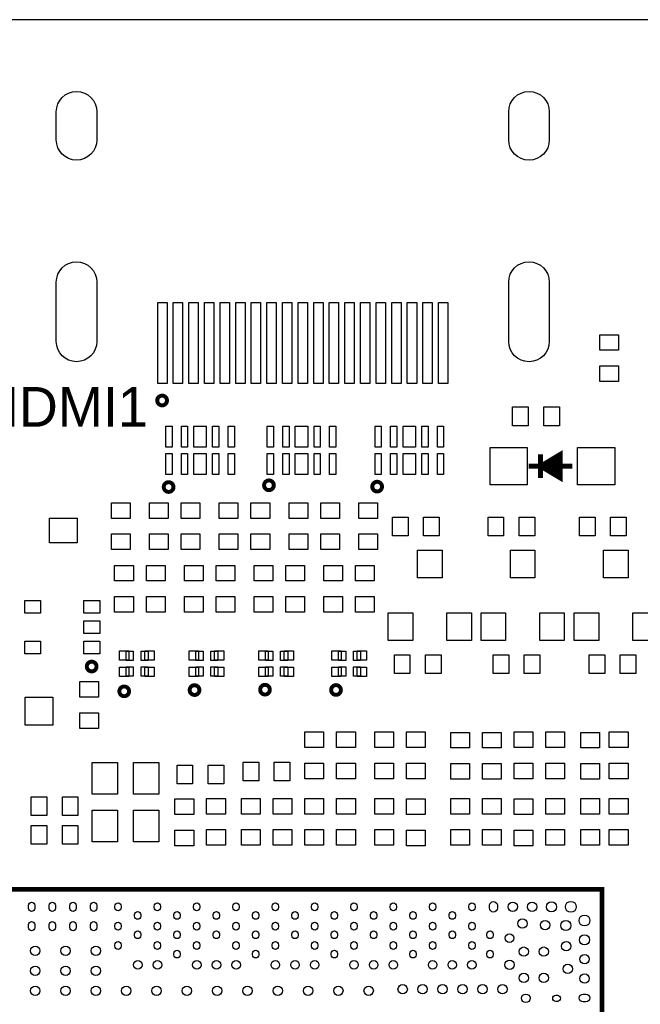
# Model space of a CAD drawing. Extents: x -35 to 121, y -31 to 50.
# Tile 8 of 11: x 14 to 34, y 18 to 50. Entities that reach past the tile are written whole.
import ezdxf
from ezdxf.enums import TextEntityAlignment as Align

# ---------------------------------------------------------------- set-up
doc = ezdxf.new("R2010")
doc.units = 0
for name, color, linetype in [('BG_OUTLINE', 5, 'CONTINUOUS'), ('BG_SILKSCREEN_TOP', 7, 'CONTINUOUS'), ('PG_SILKSCREEN_TOP', 7, 'CONTINUOUS'), ('PIN_TOP', 92, 'CONTINUOUS')]:
    doc.layers.add(name, color=color, linetype=linetype)

msp = doc.modelspace()

# ---------------------------------------------------------------- linework, layer by layer
at = {"layer": 'BG_OUTLINE'}
msp.add_lwpolyline([(72.432367, 49.999544), (13.753541, 49.999544, 0.414214), (13.311835, 49.557838), (13.311835, 47.261526, -0.414214), (12.791669, 46.741359, -0.414214), (12.311837, 47.221191), (12.311837, 49.502974, 0.414214), (11.815267, 49.999544), (-33.091425, 49.999544, 0.414211), (-35.091421, 47.999548), (-35.091421, 38.864438, 0.414214), (-34.626347, 38.399364), (-32.12277, 38.399364, -0.414214), (-31.499556, 37.77615, -0.414214), (-32.090208, 37.185498), (-32.350253, 37.185498), (-34.570213, 37.185752), (-34.684767, 37.185752, 0.414214), (-35.091421, 36.779098), (-35.091421, -28.600502, 0.414214)], format="xyb", dxfattribs=at)
at = {"layer": 'BG_SILKSCREEN_TOP', "const_width": 0.1524}
for points in [[(31.023636, 36.071556), (31.023636, 35.309556)], [(31.658636, 36.071556), (31.658636, 35.309556), (31.074436, 35.665156)], [(31.658636, 36.071556), (31.074436, 35.715956)], [(31.557036, 35.919156), (31.557036, 35.487356)], [(30.642636, 35.690556), (32.039636, 35.690556)], [(31.353836, 35.741356), (31.531636, 35.868356)], [(31.506236, 35.512756), (31.353836, 35.639756)]]:
    msp.add_lwpolyline(points, dxfattribs=at)
at = {"layer": 'PG_SILKSCREEN_TOP', "const_width": 0.127}
for points in [[(19.053277, 37.7952, 1), (18.741923, 37.7952, 1), (19.053277, 37.7952)], [(19.261557, 35.02152, 1), (18.950203, 35.02152, 1), (19.261557, 35.02152)], [(22.477197, 35.0774, 1), (22.165843, 35.0774, 1), (22.477197, 35.0774)], [(25.944297, 35.03422, 1), (25.632943, 35.03422, 1), (25.944297, 35.03422)], [(16.795217, 29.26842, 1), (16.483863, 29.26842, 1), (16.795217, 29.26842)], [(20.092137, 28.51404, 1), (19.780783, 28.51404, 1), (20.092137, 28.51404)], [(22.350197, 28.52674, 1), (22.038843, 28.52674, 1), (22.350197, 28.52674)], [(24.626037, 28.51658, 1), (24.314683, 28.51658, 1), (24.626037, 28.51658)], [(17.839157, 28.4734, 1), (17.527803, 28.4734, 1), (17.839157, 28.4734)]]:
    msp.add_lwpolyline(points, format="xyb", dxfattribs=at)
at = {"layer": 'PG_SILKSCREEN_TOP', "const_width": 0.1524}
for points in [[(31.023636, 35.690556), (31.658636, 36.071556), (31.658636, 35.309556), (31.023636, 35.690556)], [(31.023636, 36.071556), (31.023636, 35.309556)], [(31.531636, 35.944556), (31.531636, 35.436556)], [(30.642636, 35.690556), (32.039636, 35.690556)], [(31.176036, 35.741356), (31.176036, 35.639756)], [(31.252236, 35.817556), (31.252236, 35.563556)], [(31.353836, 35.868356), (31.353836, 35.563556)], [(31.430036, 35.893756), (31.430036, 35.487356)], [(-2.005787, 22.127489), (-2.005787, -1.872513), (32.994397, -1.872513), (32.994397, 22.127489), (-2.005787, 22.127489)]]:
    msp.add_lwpolyline(points, dxfattribs=at)
at = {"layer": 'PIN_TOP'}
for points in [[(16.805389, 47.04922), (16.805389, 46.149323, -1), (15.505392, 46.149323), (15.505392, 47.04922, -1)], [(31.305182, 47.04922), (31.305182, 46.149323, -1), (30.005185, 46.149323), (30.005185, 47.04922, -1)], [(16.805389, 41.589109), (16.805389, 39.689214, -1), (15.505392, 39.689214), (15.505392, 41.589109, -1)], [(31.305182, 41.589109), (31.305182, 39.689214, -1), (30.005185, 39.689214), (30.005185, 41.589109, -1)], [(14.614068, 21.517343), (14.614068, 21.617445, -1), (14.813966, 21.617445), (14.813966, 21.517343, -1)], [(15.278049, 21.517343), (15.278049, 21.617445, -1), (15.477947, 21.617445), (15.477947, 21.517343, -1)], [(15.941954, 21.517343), (15.941954, 21.617445, -1), (16.141852, 21.617445), (16.141852, 21.517343, -1)], [(16.605961, 21.517343), (16.605961, 21.617445, -1), (16.805859, 21.617445), (16.805859, 21.517343, -1)], [(17.386757, 21.542388), (17.386757, 21.5924, -1), (17.586655, 21.5924), (17.586655, 21.542388, -1)], [(18.646851, 21.542388), (18.646851, 21.5924, -1), (18.846749, 21.5924), (18.846749, 21.542388, -1)], [(19.906945, 21.542388), (19.906945, 21.5924, -1), (20.106843, 21.5924), (20.106843, 21.542388, -1)], [(21.16676, 21.542388), (21.16676, 21.5924, -1), (21.366658, 21.5924), (21.366658, 21.542388, -1)], [(22.426854, 21.542388), (22.426854, 21.5924, -1), (22.626752, 21.5924), (22.626752, 21.542388, -1)], [(23.686948, 21.542388), (23.686948, 21.5924, -1), (23.886846, 21.5924), (23.886846, 21.542388, -1)], [(24.946762, 21.542388), (24.946762, 21.5924, -1), (25.14666, 21.5924), (25.14666, 21.542388, -1)], [(26.206856, 21.542388), (26.206856, 21.5924, -1), (26.406754, 21.5924), (26.406754, 21.542388, -1)], [(27.46695, 21.542388), (27.46695, 21.5924, -1), (27.666848, 21.5924), (27.666848, 21.542388, -1)], [(28.726867, 21.542388), (28.726867, 21.5924, -1), (28.926765, 21.5924), (28.926765, 21.542388, -1)], [(29.390937, 21.524849), (29.390937, 21.609939, -1), (29.640848, 21.609939), (29.640848, 21.524849, -1)], [(18.016957, 21.267585), (18.016957, 21.317598, -1), (18.216855, 21.317598), (18.216855, 21.267585, -1)], [(19.276746, 21.267585), (19.276746, 21.317598, -1), (19.476644, 21.317598), (19.476644, 21.267585, -1)], [(20.536865, 21.267585), (20.536865, 21.317598, -1), (20.736763, 21.317598), (20.736763, 21.267585, -1)], [(21.796959, 21.267585), (21.796959, 21.317598, -1), (21.996857, 21.317598), (21.996857, 21.267585, -1)], [(23.056748, 21.267585), (23.056748, 21.317598, -1), (23.256646, 21.317598), (23.256646, 21.267585, -1)], [(24.316868, 21.267585), (24.316868, 21.317598, -1), (24.516766, 21.317598), (24.516766, 21.267585, -1)], [(25.576962, 21.267585), (25.576962, 21.317598, -1), (25.77686, 21.317598), (25.77686, 21.267585, -1)], [(26.836751, 21.267585), (26.836751, 21.317598, -1), (27.036649, 21.317598), (27.036649, 21.267585, -1)], [(28.096845, 21.267585), (28.096845, 21.317598, -1), (28.296743, 21.317598), (28.296743, 21.267585, -1)], [(14.614068, 20.897329), (14.614068, 20.997431, -1), (14.813966, 20.997431), (14.813966, 20.897329, -1)], [(15.278049, 20.897329), (15.278049, 20.997431, -1), (15.477947, 20.997431), (15.477947, 20.897329, -1)], [(15.941954, 20.897329), (15.941954, 20.997431, -1), (16.141852, 20.997431), (16.141852, 20.897329, -1)], [(16.605961, 20.897329), (16.605961, 20.997431, -1), (16.805859, 20.997431), (16.805859, 20.897329, -1)], [(17.386757, 20.922374), (17.386757, 20.972386, -1), (17.586655, 20.972386), (17.586655, 20.922374, -1)], [(18.646851, 20.922374), (18.646851, 20.972386, -1), (18.846749, 20.972386), (18.846749, 20.922374, -1)], [(19.906945, 20.922374), (19.906945, 20.972386, -1), (20.106843, 20.972386), (20.106843, 20.922374, -1)], [(21.16676, 20.922374), (21.16676, 20.972386, -1), (21.366658, 20.972386), (21.366658, 20.922374, -1)], [(22.426854, 20.922374), (22.426854, 20.972386, -1), (22.626752, 20.972386), (22.626752, 20.922374, -1)], [(23.686948, 20.922374), (23.686948, 20.972386, -1), (23.886846, 20.972386), (23.886846, 20.922374, -1)], [(24.946762, 20.922374), (24.946762, 20.972386, -1), (25.14666, 20.972386), (25.14666, 20.922374, -1)], [(26.206856, 20.922374), (26.206856, 20.972386, -1), (26.406754, 20.972386), (26.406754, 20.922374, -1)], [(27.46695, 20.922374), (27.46695, 20.972386, -1), (27.666848, 20.972386), (27.666848, 20.922374, -1)], [(28.726867, 20.922374), (28.726867, 20.972386, -1), (28.926765, 20.972386), (28.926765, 20.922374, -1)], [(18.016957, 20.647571), (18.016957, 20.697584, -1), (18.216855, 20.697584), (18.216855, 20.647571, -1)], [(19.276746, 20.647571), (19.276746, 20.697584, -1), (19.476644, 20.697584), (19.476644, 20.647571, -1)], [(20.536865, 20.647571), (20.536865, 20.697584, -1), (20.736763, 20.697584), (20.736763, 20.647571, -1)], [(21.796959, 20.647571), (21.796959, 20.697584, -1), (21.996857, 20.697584), (21.996857, 20.647571, -1)], [(23.056748, 20.647571), (23.056748, 20.697584, -1), (23.256646, 20.697584), (23.256646, 20.647571, -1)], [(24.316868, 20.647571), (24.316868, 20.697584, -1), (24.516766, 20.697584), (24.516766, 20.647571, -1)], [(25.576962, 20.647571), (25.576962, 20.697584, -1), (25.77686, 20.697584), (25.77686, 20.647571, -1)], [(26.836751, 20.647571), (26.836751, 20.697584, -1), (27.036649, 20.697584), (27.036649, 20.647571, -1)], [(28.096845, 20.647571), (28.096845, 20.697584, -1), (28.296743, 20.697584), (28.296743, 20.647571, -1)], [(29.306952, 20.647571), (29.306952, 20.697584, -1), (29.50685, 20.697584), (29.50685, 20.647571, -1)], [(17.386757, 20.302385), (17.386757, 20.352398, -1), (17.586655, 20.352398), (17.586655, 20.302385, -1)], [(18.646851, 20.302385), (18.646851, 20.352398, -1), (18.846749, 20.352398), (18.846749, 20.302385, -1)], [(19.906945, 20.302385), (19.906945, 20.352398, -1), (20.106843, 20.352398), (20.106843, 20.302385, -1)], [(21.16676, 20.302385), (21.16676, 20.352398, -1), (21.366658, 20.352398), (21.366658, 20.302385, -1)], [(22.426854, 20.302385), (22.426854, 20.352398, -1), (22.626752, 20.352398), (22.626752, 20.302385, -1)], [(23.686948, 20.302385), (23.686948, 20.352398, -1), (23.886846, 20.352398), (23.886846, 20.302385, -1)], [(24.946762, 20.302385), (24.946762, 20.352398, -1), (25.14666, 20.352398), (25.14666, 20.302385, -1)], [(26.206856, 20.302385), (26.206856, 20.352398, -1), (26.406754, 20.352398), (26.406754, 20.302385, -1)], [(27.46695, 20.302385), (27.46695, 20.352398, -1), (27.666848, 20.352398), (27.666848, 20.302385, -1)], [(28.726867, 20.302385), (28.726867, 20.352398, -1), (28.926765, 20.352398), (28.926765, 20.302385, -1)], [(19.276746, 20.027481), (19.276746, 20.077493, -1), (19.476644, 20.077493), (19.476644, 20.027481, -1)], [(21.796959, 20.027481), (21.796959, 20.077493, -1), (21.996857, 20.077493), (21.996857, 20.027481, -1)], [(24.316868, 20.027481), (24.316868, 20.077493, -1), (24.516766, 20.077493), (24.516766, 20.027481, -1)], [(26.836751, 20.027481), (26.836751, 20.077493, -1), (27.036649, 20.077493), (27.036649, 20.027481, -1)], [(29.306952, 20.027481), (29.306952, 20.077493, -1), (29.50685, 20.077493), (29.50685, 20.027481, -1)], [(31.514199, 18.734938), (31.564212, 18.734938, -1), (31.564212, 18.53504), (31.514199, 18.53504, -1)], [(32.391756, 18.768835), (32.476846, 18.768835, -1), (32.476846, 18.518924), (32.391756, 18.518924, -1)]]:
    msp.add_lwpolyline(points, format="xyb", close=True, dxfattribs=at)
for points in [[(18.755182, 38.339217), (18.755182, 40.93911), (19.055182, 40.93911), (19.055182, 38.339217)], [(19.255283, 38.339217), (19.255283, 40.93911), (19.555282, 40.93911), (19.555282, 38.339217)], [(19.75518, 38.339217), (19.75518, 40.93911), (20.05518, 40.93911), (20.05518, 38.339217)], [(20.255281, 38.339217), (20.255281, 40.93911), (20.55528, 40.93911), (20.55528, 38.339217)], [(20.755178, 38.339217), (20.755178, 40.93911), (21.055178, 40.93911), (21.055178, 38.339217)], [(21.255279, 38.339217), (21.255279, 40.93911), (21.555278, 40.93911), (21.555278, 38.339217)], [(21.755176, 38.339217), (21.755176, 40.93911), (22.055176, 40.93911), (22.055176, 38.339217)], [(22.255277, 38.339217), (22.255277, 40.93911), (22.555276, 40.93911), (22.555276, 38.339217)], [(22.755174, 38.339217), (22.755174, 40.93911), (23.055174, 40.93911), (23.055174, 38.339217)], [(23.255275, 38.339217), (23.255275, 40.93911), (23.555274, 40.93911), (23.555274, 38.339217)], [(23.755172, 38.339217), (23.755172, 40.93911), (24.055172, 40.93911), (24.055172, 38.339217)], [(24.255273, 38.339217), (24.255273, 40.93911), (24.555272, 40.93911), (24.555272, 38.339217)], [(24.75517, 38.339217), (24.75517, 40.93911), (25.05517, 40.93911), (25.05517, 38.339217)], [(25.255271, 38.339217), (25.255271, 40.93911), (25.55527, 40.93911), (25.55527, 38.339217)], [(25.755168, 38.339217), (25.755168, 40.93911), (26.055168, 40.93911), (26.055168, 38.339217)], [(26.255269, 38.339217), (26.255269, 40.93911), (26.555268, 40.93911), (26.555268, 38.339217)], [(26.755166, 38.339217), (26.755166, 40.93911), (27.055166, 40.93911), (27.055166, 38.339217)], [(27.255267, 38.339217), (27.255267, 40.93911), (27.555266, 40.93911), (27.555266, 38.339217)], [(27.755164, 38.339217), (27.755164, 40.93911), (28.055164, 40.93911), (28.055164, 38.339217)], [(32.920788, 39.402893), (32.920788, 39.902994), (33.520685, 39.902994), (33.520685, 39.402893)], [(32.920788, 38.402895), (32.920788, 38.902996), (33.520685, 38.902996), (33.520685, 38.402895)], [(30.62845, 36.987251), (30.12835, 36.987251), (30.12835, 37.587149), (30.62845, 37.587149)], [(31.628448, 36.987251), (31.128348, 36.987251), (31.128348, 37.587149), (31.628448, 37.587149)], [(19.014389, 36.29848), (19.014389, 36.973383), (19.214287, 36.973383), (19.214287, 36.29848)], [(19.514287, 36.29848), (19.514287, 36.973383), (19.714185, 36.973383), (19.714185, 36.29848)], [(19.914337, 36.29848), (19.914337, 36.973383), (20.314336, 36.973383), (20.314336, 36.29848)], [(20.514488, 36.29848), (20.514488, 36.973383), (20.714386, 36.973383), (20.714386, 36.29848)], [(21.014385, 36.29848), (21.014385, 36.973383), (21.214283, 36.973383), (21.214283, 36.29848)], [(22.265589, 36.29848), (22.265589, 36.973383), (22.465487, 36.973383), (22.465487, 36.29848)], [(22.765487, 36.29848), (22.765487, 36.973383), (22.965385, 36.973383), (22.965385, 36.29848)], [(23.165537, 36.29848), (23.165537, 36.973383), (23.565536, 36.973383), (23.565536, 36.29848)], [(23.765688, 36.29848), (23.765688, 36.973383), (23.965586, 36.973383), (23.965586, 36.29848)], [(24.265585, 36.29848), (24.265585, 36.973383), (24.465483, 36.973383), (24.465483, 36.29848)], [(25.719989, 36.29848), (25.719989, 36.973383), (25.919887, 36.973383), (25.919887, 36.29848)], [(26.219887, 36.29848), (26.219887, 36.973383), (26.419785, 36.973383), (26.419785, 36.29848)], [(26.619937, 36.29848), (26.619937, 36.973383), (27.019936, 36.973383), (27.019936, 36.29848)], [(27.220088, 36.29848), (27.220088, 36.973383), (27.419986, 36.973383), (27.419986, 36.29848)], [(27.719985, 36.29848), (27.719985, 36.973383), (27.919883, 36.973383), (27.919883, 36.29848)], [(19.014389, 35.423704), (19.014389, 36.098607), (19.214287, 36.098607), (19.214287, 35.423704)], [(19.514287, 35.423704), (19.514287, 36.098607), (19.714185, 36.098607), (19.714185, 35.423704)], [(19.914337, 35.423704), (19.914337, 36.098607), (20.314336, 36.098607), (20.314336, 35.423704)], [(20.514488, 35.423704), (20.514488, 36.098607), (20.714386, 36.098607), (20.714386, 35.423704)], [(21.014385, 35.423704), (21.014385, 36.098607), (21.214283, 36.098607), (21.214283, 35.423704)], [(22.265589, 35.423704), (22.265589, 36.098607), (22.465487, 36.098607), (22.465487, 35.423704)], [(22.765487, 35.423704), (22.765487, 36.098607), (22.965385, 36.098607), (22.965385, 35.423704)], [(23.165537, 35.423704), (23.165537, 36.098607), (23.565536, 36.098607), (23.565536, 35.423704)], [(23.765688, 35.423704), (23.765688, 36.098607), (23.965586, 36.098607), (23.965586, 35.423704)], [(24.265585, 35.423704), (24.265585, 36.098607), (24.465483, 36.098607), (24.465483, 35.423704)], [(25.719989, 35.423704), (25.719989, 36.098607), (25.919887, 36.098607), (25.919887, 35.423704)], [(26.219887, 35.423704), (26.219887, 36.098607), (26.419785, 36.098607), (26.419785, 35.423704)], [(26.619937, 35.423704), (26.619937, 36.098607), (27.019936, 36.098607), (27.019936, 35.423704)], [(27.220088, 35.423704), (27.220088, 36.098607), (27.419986, 36.098607), (27.419986, 35.423704)], [(27.719985, 35.423704), (27.719985, 36.098607), (27.919883, 36.098607), (27.919883, 35.423704)], [(29.407739, 35.093656), (29.407739, 36.287456), (30.601539, 36.287456), (30.601539, 35.093656)], [(32.207733, 35.093656), (32.207733, 36.287456), (33.401533, 36.287456), (33.401533, 35.093656)], [(17.274388, 34.018093), (17.274388, 34.518194), (17.874285, 34.518194), (17.874285, 34.018093)], [(18.493588, 34.018093), (18.493588, 34.518194), (19.093485, 34.518194), (19.093485, 34.018093)], [(19.509588, 34.018093), (19.509588, 34.518194), (20.109485, 34.518194), (20.109485, 34.018093)], [(20.728788, 34.018093), (20.728788, 34.518194), (21.328685, 34.518194), (21.328685, 34.018093)], [(21.744788, 34.018093), (21.744788, 34.518194), (22.344685, 34.518194), (22.344685, 34.018093)], [(22.963988, 34.018093), (22.963988, 34.518194), (23.563885, 34.518194), (23.563885, 34.018093)], [(23.979988, 34.018093), (23.979988, 34.518194), (24.579885, 34.518194), (24.579885, 34.018093)], [(25.199188, 34.018093), (25.199188, 34.518194), (25.799085, 34.518194), (25.799085, 34.018093)], [(15.2908, 34.0233), (16.1798, 34.0233), (16.1798, 33.2359), (15.2908, 33.2359)], [(26.777886, 33.460207), (26.277786, 33.460207), (26.277786, 34.060105), (26.777886, 34.060105)], [(27.777884, 33.460207), (27.277784, 33.460207), (27.277784, 34.060105), (27.777884, 34.060105)], [(29.341788, 34.060105), (29.841889, 34.060105), (29.841889, 33.460207), (29.341788, 33.460207)], [(30.341786, 34.060105), (30.841886, 34.060105), (30.841886, 33.460207), (30.341786, 33.460207)], [(32.772287, 33.460207), (32.272186, 33.460207), (32.272186, 34.060105), (32.772287, 34.060105)], [(33.772284, 33.460207), (33.272184, 33.460207), (33.272184, 34.060105), (33.772284, 34.060105)], [(17.274388, 33.018095), (17.274388, 33.518196), (17.874285, 33.518196), (17.874285, 33.018095)], [(18.493588, 33.018095), (18.493588, 33.518196), (19.093485, 33.518196), (19.093485, 33.018095)], [(19.509588, 33.018095), (19.509588, 33.518196), (20.109485, 33.518196), (20.109485, 33.018095)], [(20.728788, 33.018095), (20.728788, 33.518196), (21.328685, 33.518196), (21.328685, 33.018095)], [(21.744788, 33.018095), (21.744788, 33.518196), (22.344685, 33.518196), (22.344685, 33.018095)], [(22.963988, 33.018095), (22.963988, 33.518196), (23.563885, 33.518196), (23.563885, 33.018095)], [(23.979988, 33.018095), (23.979988, 33.518196), (24.579885, 33.518196), (24.579885, 33.018095)], [(25.199188, 33.018095), (25.199188, 33.518196), (25.799085, 33.518196), (25.799085, 33.018095)], [(27.086687, 32.109207), (27.086687, 32.998207), (27.874087, 32.998207), (27.874087, 32.109207)], [(30.058487, 32.109207), (30.058487, 32.998207), (30.845887, 32.998207), (30.845887, 32.109207)], [(33.042936, 32.109156), (33.042936, 32.998156), (33.830336, 32.998156), (33.830336, 32.109156)], [(17.375988, 32.011493), (17.375988, 32.511594), (17.975885, 32.511594), (17.975885, 32.011493)], [(18.391988, 32.011493), (18.391988, 32.511594), (18.991885, 32.511594), (18.991885, 32.011493)], [(19.611188, 32.011493), (19.611188, 32.511594), (20.211085, 32.511594), (20.211085, 32.011493)], [(20.627188, 32.011493), (20.627188, 32.511594), (21.227085, 32.511594), (21.227085, 32.011493)], [(21.846388, 32.011493), (21.846388, 32.511594), (22.446285, 32.511594), (22.446285, 32.011493)], [(22.862388, 32.011493), (22.862388, 32.511594), (23.462285, 32.511594), (23.462285, 32.011493)], [(24.081588, 32.011493), (24.081588, 32.511594), (24.681485, 32.511594), (24.681485, 32.011493)], [(25.097588, 32.011493), (25.097588, 32.511594), (25.697485, 32.511594), (25.697485, 32.011493)], [(15.001189, 30.977611), (14.493189, 30.977611), (14.493189, 31.384011), (15.001189, 31.384011)], [(16.901211, 30.977611), (16.393211, 30.977611), (16.393211, 31.384011), (16.901211, 31.384011)], [(17.375988, 31.011495), (17.375988, 31.511596), (17.975885, 31.511596), (17.975885, 31.011495)], [(18.391988, 31.011495), (18.391988, 31.511596), (18.991885, 31.511596), (18.991885, 31.011495)], [(19.611188, 31.011495), (19.611188, 31.511596), (20.211085, 31.511596), (20.211085, 31.011495)], [(20.627188, 31.011495), (20.627188, 31.511596), (21.227085, 31.511596), (21.227085, 31.011495)], [(21.846388, 31.011495), (21.846388, 31.511596), (22.446285, 31.511596), (22.446285, 31.011495)], [(22.862388, 31.011495), (22.862388, 31.511596), (23.462285, 31.511596), (23.462285, 31.011495)], [(24.081588, 31.011495), (24.081588, 31.511596), (24.681485, 31.511596), (24.681485, 31.011495)], [(25.097588, 31.011495), (25.097588, 31.511596), (25.697485, 31.511596), (25.697485, 31.011495)], [(26.146887, 30.102607), (26.146887, 30.991607), (26.934287, 30.991607), (26.934287, 30.102607)], [(28.026487, 30.102607), (28.026487, 30.991607), (28.813887, 30.991607), (28.813887, 30.102607)], [(29.118687, 30.102607), (29.118687, 30.991607), (29.906087, 30.991607), (29.906087, 30.102607)], [(30.998287, 30.102607), (30.998287, 30.991607), (31.785687, 30.991607), (31.785687, 30.102607)], [(32.103136, 30.102556), (32.103136, 30.991556), (32.890536, 30.991556), (32.890536, 30.102556)], [(33.982736, 30.102556), (33.982736, 30.991556), (34.770136, 30.991556), (34.770136, 30.102556)], [(16.901211, 30.3276), (16.393211, 30.3276), (16.393211, 30.734), (16.901211, 30.734)], [(15.001189, 29.677589), (14.493189, 29.677589), (14.493189, 30.083989), (15.001189, 30.083989)], [(16.901211, 29.677589), (16.393211, 29.677589), (16.393211, 30.083989), (16.901211, 30.083989)], [(17.828387, 29.472509), (17.528413, 29.472509), (17.528413, 29.772483), (17.828387, 29.772483)], [(17.972532, 29.462349), (17.742408, 29.462349), (17.742408, 29.762323), (17.972532, 29.762323)], [(18.452592, 29.462349), (18.222468, 29.462349), (18.222468, 29.762323), (18.452592, 29.762323)], [(18.641187, 29.472509), (18.341213, 29.472509), (18.341213, 29.772483), (18.641187, 29.772483)], [(20.063587, 29.472509), (19.763613, 29.472509), (19.763613, 29.772483), (20.063587, 29.772483)], [(20.207732, 29.462349), (19.977608, 29.462349), (19.977608, 29.762323), (20.207732, 29.762323)], [(20.687792, 29.462349), (20.457668, 29.462349), (20.457668, 29.762323), (20.687792, 29.762323)], [(20.876387, 29.472509), (20.576413, 29.472509), (20.576413, 29.772483), (20.876387, 29.772483)], [(22.298787, 29.472509), (21.998813, 29.472509), (21.998813, 29.772483), (22.298787, 29.772483)], [(22.442932, 29.462349), (22.212808, 29.462349), (22.212808, 29.762323), (22.442932, 29.762323)], [(22.922992, 29.462349), (22.692868, 29.462349), (22.692868, 29.762323), (22.922992, 29.762323)], [(23.111587, 29.472509), (22.811613, 29.472509), (22.811613, 29.772483), (23.111587, 29.772483)], [(24.635587, 29.472509), (24.335613, 29.472509), (24.335613, 29.772483), (24.635587, 29.772483)], [(24.779732, 29.462349), (24.549608, 29.462349), (24.549608, 29.762323), (24.779732, 29.762323)], [(25.259792, 29.462349), (25.029668, 29.462349), (25.029668, 29.762323), (25.259792, 29.762323)], [(25.448387, 29.472509), (25.148413, 29.472509), (25.148413, 29.772483), (25.448387, 29.772483)], [(26.841386, 29.040607), (26.341286, 29.040607), (26.341286, 29.640505), (26.841386, 29.640505)], [(27.841385, 29.040607), (27.341284, 29.040607), (27.341284, 29.640505), (27.841385, 29.640505)], [(30.003686, 29.040607), (29.503586, 29.040607), (29.503586, 29.640505), (30.003686, 29.640505)], [(31.003685, 29.040607), (30.503584, 29.040607), (30.503584, 29.640505), (31.003685, 29.640505)], [(32.580288, 29.640505), (33.080388, 29.640505), (33.080388, 29.040607), (32.580288, 29.040607)], [(33.580286, 29.640505), (34.080386, 29.640505), (34.080386, 29.040607), (33.580286, 29.040607)], [(17.828387, 28.952317), (17.528413, 28.952317), (17.528413, 29.252291), (17.828387, 29.252291)], [(17.972532, 28.962477), (17.742408, 28.962477), (17.742408, 29.262451), (17.972532, 29.262451)], [(18.452592, 28.962477), (18.222468, 28.962477), (18.222468, 29.262451), (18.452592, 29.262451)], [(18.641187, 28.952317), (18.341213, 28.952317), (18.341213, 29.252291), (18.641187, 29.252291)], [(20.063587, 28.952317), (19.763613, 28.952317), (19.763613, 29.252291), (20.063587, 29.252291)], [(20.207732, 28.962477), (19.977608, 28.962477), (19.977608, 29.262451), (20.207732, 29.262451)], [(20.687792, 28.962477), (20.457668, 28.962477), (20.457668, 29.262451), (20.687792, 29.262451)], [(20.876387, 28.952317), (20.576413, 28.952317), (20.576413, 29.252291), (20.876387, 29.252291)], [(22.298787, 28.952317), (21.998813, 28.952317), (21.998813, 29.252291), (22.298787, 29.252291)], [(22.442932, 28.962477), (22.212808, 28.962477), (22.212808, 29.262451), (22.442932, 29.262451)], [(22.922992, 28.962477), (22.692868, 28.962477), (22.692868, 29.262451), (22.922992, 29.262451)], [(23.111587, 28.952317), (22.811613, 28.952317), (22.811613, 29.252291), (23.111587, 29.252291)], [(24.635587, 28.952317), (24.335613, 28.952317), (24.335613, 29.252291), (24.635587, 29.252291)], [(24.779732, 28.962477), (24.549608, 28.962477), (24.549608, 29.262451), (24.779732, 29.262451)], [(25.259792, 28.962477), (25.029668, 28.962477), (25.029668, 29.262451), (25.259792, 29.262451)], [(25.448387, 28.952317), (25.148413, 28.952317), (25.148413, 29.252291), (25.448387, 29.252291)], [(16.860749, 28.783648), (16.860749, 28.283548), (16.260851, 28.283548), (16.260851, 28.783648)], [(14.5034, 28.2829), (15.3924, 28.2829), (15.3924, 27.3939), (14.5034, 27.3939)], [(16.860749, 27.78365), (16.860749, 27.28355), (16.260851, 27.28355), (16.260851, 27.78365)], [(23.474451, 26.673937), (23.474451, 27.174038), (24.074349, 27.174038), (24.074349, 26.673937)], [(24.490451, 26.673937), (24.490451, 27.174038), (25.090349, 27.174038), (25.090349, 26.673937)], [(25.709651, 26.673937), (25.709651, 27.174038), (26.309549, 27.174038), (26.309549, 26.673937)], [(26.725651, 26.673937), (26.725651, 27.174038), (27.325549, 27.174038), (27.325549, 26.673937)], [(28.747949, 27.158048), (28.747949, 26.657948), (28.148051, 26.657948), (28.148051, 27.158048)], [(29.763949, 27.158048), (29.763949, 26.657948), (29.164051, 26.657948), (29.164051, 27.158048)], [(30.180051, 26.673937), (30.180051, 27.174038), (30.779949, 27.174038), (30.779949, 26.673937)], [(31.196051, 26.673937), (31.196051, 27.174038), (31.795949, 27.174038), (31.795949, 26.673937)], [(32.913549, 27.158048), (32.913549, 26.657948), (32.313651, 26.657948), (32.313651, 27.158048)], [(33.228051, 26.673937), (33.228051, 27.174038), (33.827949, 27.174038), (33.827949, 26.673937)], [(21.99245, 25.608051), (21.49235, 25.608051), (21.49235, 26.207949), (21.99245, 26.207949)], [(22.992448, 25.608051), (22.492348, 25.608051), (22.492348, 26.207949), (22.992448, 26.207949)], [(16.659936, 26.190956), (17.472736, 26.190956), (17.472736, 25.174956), (16.659936, 25.174956)], [(17.980736, 26.190956), (18.793536, 26.190956), (18.793536, 25.174956), (17.980736, 25.174956)], [(19.374752, 26.106349), (19.874852, 26.106349), (19.874852, 25.506451), (19.374752, 25.506451)], [(20.37475, 26.106349), (20.87485, 26.106349), (20.87485, 25.506451), (20.37475, 25.506451)], [(23.474451, 25.673939), (23.474451, 26.17404), (24.074349, 26.17404), (24.074349, 25.673939)], [(24.490451, 25.673939), (24.490451, 26.17404), (25.090349, 26.17404), (25.090349, 25.673939)], [(25.709651, 25.673939), (25.709651, 26.17404), (26.309549, 26.17404), (26.309549, 25.673939)], [(26.725651, 25.673939), (26.725651, 26.17404), (27.325549, 26.17404), (27.325549, 25.673939)], [(28.747949, 26.15805), (28.747949, 25.65795), (28.148051, 25.65795), (28.148051, 26.15805)], [(29.763949, 26.15805), (29.763949, 25.65795), (29.164051, 25.65795), (29.164051, 26.15805)], [(30.180051, 25.673939), (30.180051, 26.17404), (30.779949, 26.17404), (30.779949, 25.673939)], [(31.196051, 25.673939), (31.196051, 26.17404), (31.795949, 26.17404), (31.795949, 25.673939)], [(32.913549, 26.15805), (32.913549, 25.65795), (32.313651, 25.65795), (32.313651, 26.15805)], [(33.228051, 25.673939), (33.228051, 26.17404), (33.827949, 26.17404), (33.827949, 25.673939)], [(14.701152, 25.090349), (15.201252, 25.090349), (15.201252, 24.490451), (14.701152, 24.490451)], [(15.70115, 25.090349), (16.20125, 25.090349), (16.20125, 24.490451), (15.70115, 24.490451)], [(19.908749, 25.024448), (19.908749, 24.524348), (19.308851, 24.524348), (19.308851, 25.024448)], [(20.324851, 24.540337), (20.324851, 25.040438), (20.924749, 25.040438), (20.924749, 24.540337)], [(21.442451, 24.540337), (21.442451, 25.040438), (22.042349, 25.040438), (22.042349, 24.540337)], [(22.458451, 24.540337), (22.458451, 25.040438), (23.058349, 25.040438), (23.058349, 24.540337)], [(23.474451, 24.540337), (23.474451, 25.040438), (24.074349, 25.040438), (24.074349, 24.540337)], [(24.490451, 24.540337), (24.490451, 25.040438), (25.090349, 25.040438), (25.090349, 24.540337)], [(25.709651, 24.540337), (25.709651, 25.040438), (26.309549, 25.040438), (26.309549, 24.540337)], [(27.325549, 25.024448), (27.325549, 24.524348), (26.725651, 24.524348), (26.725651, 25.024448)], [(28.148051, 24.540337), (28.148051, 25.040438), (28.747949, 25.040438), (28.747949, 24.540337)], [(29.164051, 24.540337), (29.164051, 25.040438), (29.763949, 25.040438), (29.763949, 24.540337)], [(30.779949, 25.024448), (30.779949, 24.524348), (30.180051, 24.524348), (30.180051, 25.024448)], [(31.196051, 24.540337), (31.196051, 25.040438), (31.795949, 25.040438), (31.795949, 24.540337)], [(32.313651, 24.540337), (32.313651, 25.040438), (32.913549, 25.040438), (32.913549, 24.540337)], [(33.228051, 24.540337), (33.228051, 25.040438), (33.827949, 25.040438), (33.827949, 24.540337)], [(16.659936, 24.666956), (17.472736, 24.666956), (17.472736, 23.650956), (16.659936, 23.650956)], [(17.980736, 24.666956), (18.793536, 24.666956), (18.793536, 23.650956), (17.980736, 23.650956)], [(14.701152, 24.175949), (15.201252, 24.175949), (15.201252, 23.576051), (14.701152, 23.576051)], [(15.70115, 24.175949), (16.20125, 24.175949), (16.20125, 23.576051), (15.70115, 23.576051)], [(19.908749, 24.02445), (19.908749, 23.52435), (19.308851, 23.52435), (19.308851, 24.02445)], [(20.324851, 23.540339), (20.324851, 24.04044), (20.924749, 24.04044), (20.924749, 23.540339)], [(21.442451, 23.540339), (21.442451, 24.04044), (22.042349, 24.04044), (22.042349, 23.540339)], [(22.458451, 23.540339), (22.458451, 24.04044), (23.058349, 24.04044), (23.058349, 23.540339)], [(23.474451, 23.540339), (23.474451, 24.04044), (24.074349, 24.04044), (24.074349, 23.540339)], [(24.490451, 23.540339), (24.490451, 24.04044), (25.090349, 24.04044), (25.090349, 23.540339)], [(25.709651, 23.540339), (25.709651, 24.04044), (26.309549, 24.04044), (26.309549, 23.540339)], [(27.325549, 24.02445), (27.325549, 23.52435), (26.725651, 23.52435), (26.725651, 24.02445)], [(28.148051, 23.540339), (28.148051, 24.04044), (28.747949, 24.04044), (28.747949, 23.540339)], [(29.164051, 23.540339), (29.164051, 24.04044), (29.763949, 24.04044), (29.763949, 23.540339)], [(30.779949, 24.02445), (30.779949, 23.52435), (30.180051, 23.52435), (30.180051, 24.02445)], [(31.196051, 23.540339), (31.196051, 24.04044), (31.795949, 24.04044), (31.795949, 23.540339)], [(32.313651, 23.540339), (32.313651, 24.04044), (32.913549, 24.04044), (32.913549, 23.540339)], [(33.228051, 23.540339), (33.228051, 24.04044), (33.827949, 24.04044), (33.827949, 23.540339)]]:
    msp.add_lwpolyline(points, close=True, dxfattribs=at)
for centre, radius in [((30.135906, 21.567394), 0.15), ((30.755895, 21.567394), 0.15), ((31.375909, 21.567394), 0.162547), ((31.995897, 21.567394), 0.175006), ((30.445812, 21.030387), 0.15), ((32.434301, 21.12899), 0.175006), ((31.17121, 20.981899), 0.15), ((31.835395, 20.968487), 0.162547), ((30.027702, 20.559979), 0.137554), ((32.434301, 20.508976), 0.162547), ((14.833397, 20.157694), 0.15), ((15.804693, 20.157694), 0.15), ((16.775709, 20.157694), 0.15), ((30.487899, 20.130287), 0.15), ((31.128005, 20.130287), 0.15), ((31.848908, 20.304481), 0.15), ((32.434301, 19.888987), 0.15), ((14.833397, 19.517893), 0.15), ((15.804693, 19.517893), 0.15), ((16.775709, 19.517893), 0.15), ((18.116906, 19.705599), 0.137554), ((18.7468, 19.707581), 0.137554), ((20.006894, 19.707581), 0.137554), ((20.636814, 19.705599), 0.137554), ((21.266709, 19.707581), 0.137554), ((22.526803, 19.707581), 0.137554), ((23.156697, 19.705599), 0.137554), ((23.786897, 19.707581), 0.137554), ((25.046711, 19.707581), 0.137554), ((25.676911, 19.705599), 0.137554), ((26.306805, 19.707581), 0.137554), ((27.566899, 19.707581), 0.137554), ((28.196794, 19.705599), 0.137554), ((28.826816, 19.707581), 0.137554), ((30.031995, 19.710197), 0.15), ((31.897396, 19.579082), 0.15), ((30.487899, 19.289776), 0.15), ((31.128005, 19.289776), 0.15), ((32.434301, 19.268999), 0.15), ((14.833397, 18.877788), 0.15), ((15.804693, 18.877788), 0.15), ((16.775709, 18.877788), 0.15), ((17.747005, 18.877788), 0.15), ((18.718301, 18.877788), 0.15), ((19.689394, 18.877788), 0.15), ((20.660716, 18.877788), 0.15), ((21.631707, 18.877788), 0.15), ((22.603003, 18.877788), 0.15), ((23.574299, 18.877788), 0.15), ((24.545315, 18.877788), 0.15), ((25.516611, 18.877788), 0.15), ((26.606017, 18.923991), 0.15), ((27.246097, 18.923991), 0.15), ((27.885898, 18.923991), 0.15), ((28.526003, 18.923991), 0.15), ((29.166109, 18.923991), 0.15), ((29.805909, 18.923991), 0.15), ((30.554193, 18.634989), 0.137554)]:
    msp.add_circle(centre, radius, dxfattribs=at)

# ---------------------------------------------------------------- texts
at = {"layer": 'BG_SILKSCREEN_TOP', "width": 1.02}
msp.add_text('HDMI1', height=1.27, dxfattribs=at).set_placement((15.748, 36.957), align=Align.CENTER)

doc.saveas('drawing.dxf')
